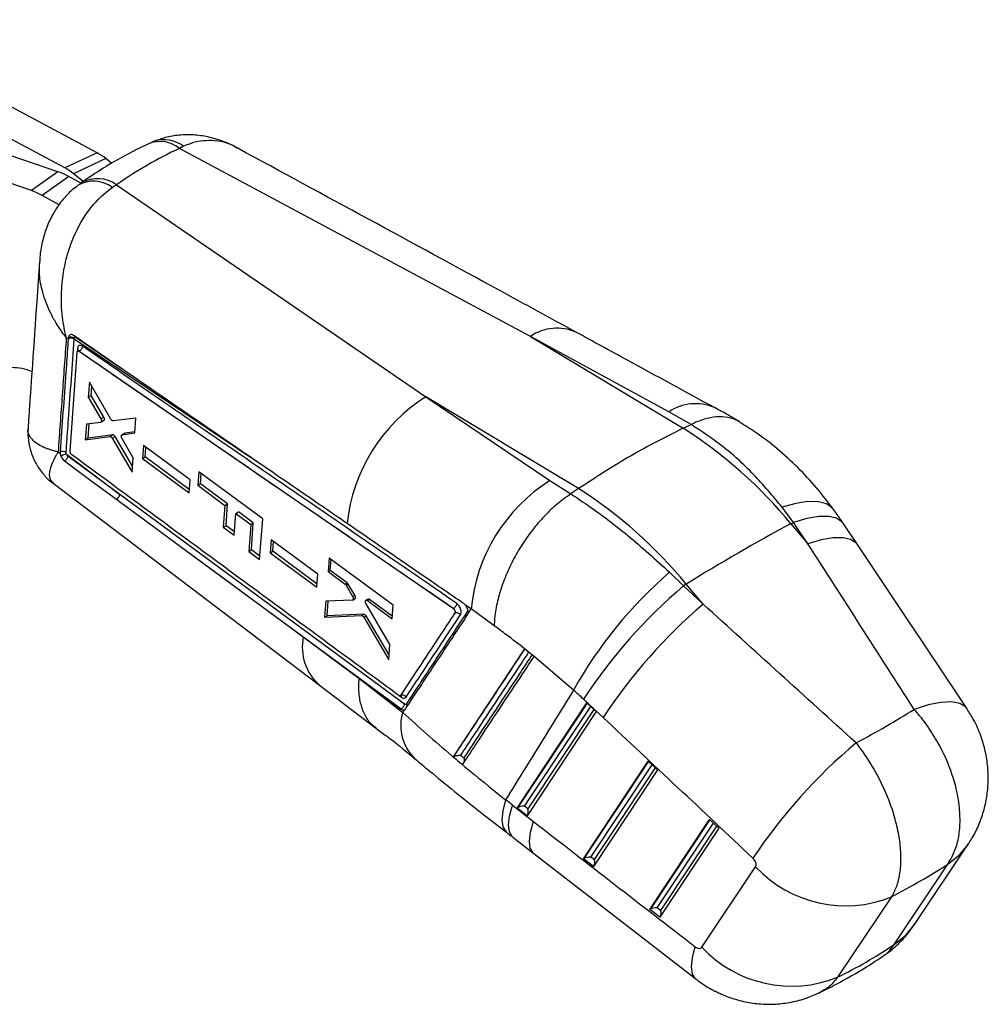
# Model space of a CAD drawing. Extents: x 29 to 415, y 92 to 280.
# Tile 13 of 14: x 331 to 415, y 92 to 176. Entities that reach past the tile are written whole.
import ezdxf

# ---------------------------------------------------------------- set-up
doc = ezdxf.new("R2010")
doc.units = 0
doc.layers.get('0').update_dxf_attribs({"linetype": 'CONTINUOUS'})

msp = doc.modelspace()

# ---------------------------------------------------------------- linework, layer by layer
at = {"color": 7, "linetype": 'CONTINUOUS'}
for p, q in [((337.8282, 164.9793), (316.4161, 176.4276)), ((335.051, 163.6775), (313.6389, 175.1258)), ((334.4701, 163.3421), (308.5555, 172.1912)), ((332.1796, 161.7184), (306.265, 170.5675)), ((345.2872, 165.5295), (344.9285, 165.3509)), ((375.1398, 149.1743), (344.9285, 165.3509)), ((337.8282, 164.9793), (335.051, 163.6775)), ((338.5888, 164.474), (335.8116, 163.1721)), ((339.108, 164.0618), (338.5888, 164.474)), ((334.4701, 163.3421), (332.1796, 161.7184)), ((335.3919, 162.9299), (333.1014, 161.3062)), ((336.447, 162.3472), (335.3919, 162.9299)), ((336.6469, 162.5091), (335.8116, 163.1721)), ((336.5067, 162.3879), (336.3539, 162.2836)), ((339.5164, 162.2266), (339.1499, 161.9865)), ((339.5164, 162.2266), (366.1322, 143.9743)), ((334.5708, 160.4946), (333.1014, 161.3062)), ((375.1398, 149.1743), (388.2948, 141.2716)), ((387.0502, 142.6785), (375.1398, 149.1743)), ((335.3508, 148.9443), (335.1849, 149.0552)), ((335.3521, 148.9622), (335.3508, 148.9443)), ((335.3596, 149.057), (335.3521, 148.9622)), ((335.8668, 148.9211), (335.8739, 149.0119)), ((335.5081, 139.3021), (336.1234, 147.8162)), ((336.1827, 147.918), (336.1717, 147.9116)), ((336.2939, 147.8931), (336.2927, 147.8924)), ((336.2927, 147.8924), (368.5094, 125.7636)), ((336.2938, 147.8932), (336.2939, 147.8931)), ((337.1685, 145.2411), (337.0778, 143.939)), ((339.0219, 142.0434), (337.1685, 145.2411)), ((337.0778, 143.939), (337.3322, 144.0859)), ((337.3322, 144.0859), (337.3862, 144.8655)), ((338.4147, 142.2258), (337.3322, 144.0859)), ((337.0778, 143.939), (338.163, 142.0805)), ((366.1322, 143.9743), (376.8184, 136.7718)), ((379.2872, 136.0716), (366.1322, 143.9743)), ((388.9671, 141.5936), (387.0502, 142.6785)), ((336.9162, 141.6225), (336.8218, 140.2716)), ((338.1406, 141.7703), (336.9162, 141.6225)), ((337.0783, 140.4197), (337.1636, 141.6524)), ((338.163, 142.0805), (338.4147, 142.2258)), ((338.1693, 141.78), (338.4211, 141.9253)), ((338.2126, 141.8432), (338.4643, 141.9886)), ((341.1777, 142.1395), (339.2142, 141.9005)), ((341.086, 140.8597), (341.1777, 142.1395)), ((388.2948, 141.2716), (388.9654, 141.5928)), ((388.9654, 141.5928), (388.9671, 141.5936)), ((339.1896, 140.7064), (337.0783, 140.4197)), ((338.9388, 140.5615), (339.1896, 140.7064)), ((340.2153, 140.8402), (339.9683, 140.6977)), ((339.9952, 140.7071), (341.086, 140.8597)), ((339.9952, 140.7071), (340.242, 140.8495)), ((341.0937, 140.9669), (340.242, 140.8495)), ((336.8218, 140.2716), (338.9388, 140.5615)), ((336.8218, 140.2716), (337.0783, 140.4197)), ((339.1312, 140.4203), (339.3817, 140.5649)), ((339.1312, 140.4203), (340.8429, 137.4781)), ((340.8798, 137.9906), (339.3817, 140.5649)), ((340.9333, 138.7337), (339.9727, 140.3996)), ((334.48, 139.2344), (334.6569, 139.1011)), ((334.6527, 139.2289), (334.6569, 139.1011)), ((335.1942, 139.0401), (339.7954, 135.5741)), ((335.6574, 138.9888), (335.64, 139.0029)), ((341.819, 139.7835), (341.7387, 138.6726)), ((345.8343, 136.8243), (341.819, 139.7835)), ((341.9828, 138.8135), (342.0388, 139.6215)), ((339.7954, 135.5741), (335.3169, 138.8756)), ((340.8429, 137.4781), (340.9333, 138.7337)), ((341.7387, 138.6726), (341.9828, 138.8135)), ((341.7387, 138.6726), (345.7517, 135.7121)), ((345.7735, 136.0055), (341.9828, 138.8135)), ((346.5867, 137.5173), (346.5005, 136.3564)), ((352.0903, 133.4639), (346.5867, 137.5173)), ((346.7277, 136.4875), (346.7886, 137.3686)), ((334.0532, 136.5262), (356.9873, 119.1462)), ((345.7517, 135.7121), (345.8343, 136.8243)), ((346.5005, 136.3564), (346.7277, 136.4875)), ((349.0638, 134.7565), (346.7277, 136.4875)), ((376.8184, 136.7718), (378.6114, 135.6154)), ((346.5005, 136.3564), (348.8433, 134.6292)), ((378.6114, 135.6154), (378.6131, 135.6166)), ((379.2872, 136.0716), (378.6131, 135.6166)), ((364.294, 117.5262), (339.7954, 135.5741)), ((348.8433, 134.6292), (349.0638, 134.7565)), ((348.9341, 132.8792), (349.0638, 134.7565)), ((348.8433, 134.6292), (348.7008, 132.7445)), ((349.637, 132.0531), (349.7804, 133.9383)), ((349.7804, 133.9383), (349.9983, 134.0641)), ((349.7804, 133.9383), (351.0638, 132.992)), ((351.2781, 133.1157), (349.9983, 134.0641)), ((397.7797, 133.1646), (396.8069, 134.4638)), ((351.0638, 132.992), (351.2781, 133.1157)), ((351.1184, 130.8045), (351.2781, 133.1157)), ((351.8216, 129.9785), (352.0903, 133.4639)), ((397.5619, 133.0484), (397.7797, 133.1646)), ((397.5619, 133.0484), (399.0142, 131.3227)), ((399.0142, 131.3227), (397.7797, 133.1646)), ((403.2975, 131.2485), (402.063, 133.0904)), ((348.7008, 132.7445), (348.9341, 132.8792)), ((348.7008, 132.7445), (349.637, 132.0531)), ((349.659, 132.3421), (348.9341, 132.8792)), ((351.0638, 132.992), (350.8856, 130.6701)), ((352.8233, 131.6705), (352.7368, 130.5559)), ((356.8382, 128.7109), (352.8233, 131.6705)), ((352.956, 130.6825), (353.0147, 131.5294)), ((345.0125, 131.0941), (364.0036, 117.1065)), ((350.8856, 130.6701), (351.1184, 130.8045)), ((350.8856, 130.6701), (351.8216, 129.9785)), ((351.8438, 130.2669), (351.1184, 130.8045)), ((352.7368, 130.5559), (352.956, 130.6825)), ((352.7368, 130.5559), (356.7494, 127.5951)), ((356.7702, 127.8571), (352.956, 130.6825)), ((412.7378, 117.1136), (403.2974, 131.2486)), ((357.8193, 130.0935), (357.7267, 128.9291)), ((363.3271, 126.0401), (357.8193, 130.0935)), ((357.9139, 129.0372), (357.979, 129.976)), ((357.7267, 128.9291), (357.9139, 129.0372)), ((357.7267, 128.9291), (359.181, 127.8578)), ((359.3637, 127.9632), (357.9139, 129.0372)), ((387.1183, 128.8707), (388.318, 127.7025)), ((356.7494, 127.5951), (356.8382, 128.7109)), ((359.181, 127.8578), (359.3637, 127.9632)), ((359.2732, 127.7507), (359.456, 127.8563)), ((359.2732, 127.7507), (359.8358, 126.7794)), ((360.023, 126.8875), (359.456, 127.8563)), ((388.5543, 127.8485), (388.318, 127.7025)), ((388.318, 127.7025), (390.0066, 126.1227)), ((390.0066, 126.1227), (388.5543, 127.8485)), ((357.5228, 126.3798), (357.4115, 124.996)), ((359.8028, 126.4656), (357.5228, 126.3798)), ((357.6433, 125.1298), (357.7304, 126.3876)), ((359.8358, 126.7794), (360.023, 126.8875)), ((359.8393, 126.4761), (360.0298, 126.5861)), ((359.8773, 126.5215), (360.067, 126.6311)), ((361.161, 126.5618), (360.9831, 126.4591)), ((361.1114, 126.4357), (361.2881, 126.5377)), ((361.1114, 126.4357), (363.2314, 124.8739)), ((363.2487, 125.0854), (361.2881, 126.5377)), ((363.0487, 122.6609), (360.9892, 126.1535)), ((363.2314, 124.8739), (363.3271, 126.0401)), ((368.5147, 125.7667), (368.5094, 125.7636)), ((368.5144, 125.767), (368.5147, 125.7667)), ((370.0342, 125.714), (369.5454, 126.0414)), ((369.5695, 126.012), (369.5454, 126.0414)), ((369.7753, 125.3221), (370.0342, 125.714)), ((372.02, 124.2715), (370.0342, 125.714)), ((357.4115, 124.996), (360.6064, 125.1443)), ((357.4115, 124.996), (357.6433, 125.1298)), ((360.804, 125.2583), (357.6433, 125.1298)), ((360.6064, 125.1443), (360.804, 125.2583)), ((360.7893, 125.005), (360.9864, 125.1188)), ((360.7893, 125.005), (362.9376, 121.3241)), ((362.9739, 121.7614), (360.9864, 125.1188)), ((369.7294, 125.2051), (369.7753, 125.3221)), ((355.5809, 123.3055), (358.7058, 121.003)), ((362.9376, 121.3241), (363.0487, 122.6609)), ((374.6414, 122.2764), (368.4931, 112.9899)), ((374.6443, 122.2808), (374.6414, 122.2764)), ((375.458, 121.6209), (374.6443, 122.2808)), ((375.4563, 121.6182), (375.458, 121.6209)), ((378.8521, 118.7226), (375.4563, 121.6182)), ((358.7058, 121.003), (360.3707, 119.7511)), ((358.7058, 121.003), (363.9982, 117.1034)), ((360.3707, 119.7511), (364.1434, 116.7968)), ((356.9875, 119.1422), (361.806, 115.4941)), ((381.3955, 116.3703), (379.707, 117.9501)), ((364.0036, 117.1065), (363.9982, 117.1034)), ((364.0036, 117.1064), (364.0044, 117.106)), ((364.1434, 116.7968), (364.304, 117.0399)), ((373.9886, 108.5765), (380.0009, 117.6298)), ((380.0009, 117.6298), (380.7956, 116.8752)), ((380.7956, 116.8752), (374.848, 107.9194)), ((368.5035, 112.9961), (368.4931, 112.9899)), ((379.702, 104.2086), (385.2837, 112.6134)), ((386.0783, 111.8588), (380.5614, 103.5516)), ((385.2837, 112.6134), (386.0783, 111.8588)), ((373.6074, 108.8176), (375.4001, 107.425)), ((374.848, 107.9194), (373.9886, 108.5765)), ((374.9154, 108.5114), (374.6242, 108.734)), ((385.4154, 99.8408), (390.5664, 107.597)), ((391.3611, 106.8424), (386.2749, 99.1837)), ((390.5664, 107.597), (391.3611, 106.8424)), ((373.6309, 106.0692), (375.4237, 104.6766)), ((408.2003, 98.5533), (412.8374, 105.4719)), ((375.4241, 104.6763), (389.3844, 93.8707)), ((380.6288, 104.1436), (380.3376, 104.3662)), ((380.5614, 103.5516), (379.702, 104.2086)), ((389.8928, 96.5999), (394.5299, 103.5185)), ((406.4401, 96.823), (411.0772, 103.7416)), ((406.217, 100.9358), (401.5799, 94.0172)), ((386.3423, 99.7757), (386.0511, 99.9983)), ((386.2749, 99.1837), (385.4154, 99.8408))]:
    msp.add_line(p, q, dxfattribs=at)
at = {"color": 8, "linetype": 'CONTINUOUS'}
for p, q in [((351.9984, 138.1212), (335.8668, 148.9211)), ((336.0466, 149.0839), (340.0751, 146.3171)), ((336.152, 148.1341), (336.1315, 147.8493)), ((363.8786, 118.2432), (364.0502, 118.1168)), ((380.0135, 117.6179), (374.0234, 108.5981)), ((374.6242, 108.734), (380.3266, 117.3206)), ((380.5958, 117.0649), (374.9154, 108.5114)), ((385.2962, 112.6014), (379.7369, 104.2303)), ((380.3376, 104.3662), (385.6093, 112.3041)), ((385.8786, 112.0485), (380.6288, 104.1436)), ((390.579, 107.585), (385.4503, 99.8624)), ((386.0511, 99.9983), (390.892, 107.2877)), ((391.1613, 107.032), (386.3423, 99.7757))]:
    msp.add_line(p, q, dxfattribs=at)
at = {"color": 7, "linetype": 'CONTINUOUS', "flags": 128}
for points in [[(335.0323, 138.4521), (335.4872, 138.1166), (337.4192, 136.692), (339.5078, 135.152)], [(339.5078, 135.152), (339.9843, 134.8008), (341.9166, 133.3762), (345.0125, 131.0941)], [(345.0125, 131.0941), (347.9138, 128.9556), (355.5809, 123.3055)]]:
    msp.add_lwpolyline(points, dxfattribs=at)
at = {"color": 8, "linetype": 'CONTINUOUS', "flags": 128}
for points in [[(401.2445, 134.268), (401.1481, 134.3865), (400.6376, 134.7479), (399.9262, 134.9392), (399.0336, 134.9551), (397.9841, 134.7951), (396.8069, 134.4638)], [(402.063, 133.0904), (401.9619, 133.2184), (401.4939, 133.5312), (400.8209, 133.6842), (399.9612, 133.6731), (398.9381, 133.4983), (397.7797, 133.1646)], [(403.2972, 131.249), (403.1963, 131.3765), (402.7284, 131.6893), (402.0554, 131.8422), (401.1957, 131.8312), (400.1726, 131.6564), (399.0142, 131.3227)], [(412.7375, 117.1139), (412.5978, 117.2817), (412.0958, 117.5788), (411.3797, 117.7078), (410.4698, 117.6649), (409.3924, 117.4514), (408.1783, 117.0734)], [(373.0023, 109.2841), (372.759, 108.3514), (372.6788, 107.5724), (372.764, 106.9675), (373.0123, 106.5524), (373.0862, 106.4893)], [(373.6309, 106.0692), (373.5691, 106.1228), (373.3312, 106.529), (373.2577, 107.1247), (373.3506, 107.8942), (373.6074, 108.8176)], [(375.4241, 104.6763), (375.3619, 104.7302), (375.1239, 105.1364), (375.0505, 105.7321), (375.1433, 106.5016), (375.4001, 107.425)], [(411.0772, 103.7416), (412.1203, 104.5934), (412.8397, 105.4753)], [(406.4401, 96.823), (407.4832, 97.6749), (408.2003, 98.5533)], [(389.3832, 93.8716), (389.3544, 93.895), (389.0893, 94.2974), (388.9965, 94.901), (389.0787, 95.6892), (389.3336, 96.6401)]]:
    msp.add_lwpolyline(points, dxfattribs=at)
at = {"color": 8, "linetype": 'CONTINUOUS'}
for centre, radius, start, end in [((343.6124, 163.3546), 2.7451, 52.401476, 108.411698), ((343.2484, 163.2499), 2.6901, 51.350995, 109.842038), ((337.8577, 159.8581), 2.8915, 54.993717, 118.194794), ((337.5204, 159.8044), 2.7234, 53.24958, 119.95628), ((377.4336, 145.7867), 4.0911, 66.512948, 124.102137), ((389.343, 139.2981), 4.0846, 66.410671, 124.147039), ((359.9001, 122.4456), 4.404, 168.740245, 228.583217), ((367.9626, 115.6794), 3.9793, 163.691918, 225.296877)]:
    msp.add_arc(centre, radius, start, end, dxfattribs=at)
at = {"color": 7, "linetype": 'CONTINUOUS'}
for centre, radius, start, end in [((335.3975, 160.4959), 5.0999, 51.262133, 61.53491), ((332.6203, 159.1941), 5.0999, 51.262183, 61.53506), ((332.5841, 157.8884), 5.7706, 60.884701, 70.923834), ((330.2936, 156.2646), 5.7707, 60.884715, 70.923639), ((335.5725, 148.4804), 0.5299, 56.271339, 114.584203), ((335.5759, 148.5684), 0.5343, 56.100013, 113.879638), ((336.0565, 147.9725), 0.1877, 358.896123, 59.410146), ((330.5463, 142.2637), 4.2199, 66.640469, 90.594059), ((374.0741, 131.4783), 14.8062, 122.438012, 173.830112), ((366.8091, 107.7247), 39.8375, 39.47006, 57.36169), ((334.8715, 138.746), 0.5301, 56.092206, 114.371697), ((335.722, 136.8878), 2.2161, 103.78011, 116.829739), ((384.7236, 124.3118), 14.7561, 122.393076, 174.54754), ((357.8015, 102.5247), 39.8375, 39.47006, 57.36169), ((339.2331, 135.6481), 0.5671, 298.976959, 352.505377), ((475.5456, -12.4394), 165.0702, 118.191955, 121.802668), ((411.462, 100.6006), 37.307, 130.73203, 150.938099), ((418.4902, 92.3837), 46.4518, 130.506669, 146.606663), ((420.1786, 90.804), 46.4518, 130.506627, 146.606644), ((364.1004, 117.8952), 0.4099, 34.455072, 110.467588), ((363.8785, 118.1479), 0.1744, 349.73138, 48.671444), ((433.8662, 77.754), 47.6354, 130.109794, 146.18187), ((402.2586, 110.7576), 10.5895, 223.126652, 291.950786), ((397.6215, 103.839), 10.5894, 223.126625, 291.950816)]:
    msp.add_arc(centre, radius, start, end, dxfattribs=at)
for centre, major_axis, ratio, start_param, end_param in [((386.4633, 77.6083), (-41.7396, 87.6459), 0.6134462, 6.2793827, 6.3841622), ((338.3041, 142.1435), (-0.1124, 0.2229), 0.5466262, 3.708728, 4.8071511), ((338.3062, 142.144), (-0.1113, 0.2206), 0.5466262, 3.172401, 3.6968186), ((339.2754, 140.4811), (-0.1099, 0.2179), 0.5466262, 4.823095, 6.0957982), ((340.3304, 140.6214), (-0.1114, 0.2208), 0.5466262, 6.1060911, 6.3139937), ((394.514, 61.4624), (-233.4384, 371.4338), 0.0942132, 4.8032671, 4.8421219), ((359.3505, 127.7722), (-0.1095, 0.2171), 0.5466262, 4.8260307, 5.4562434), ((359.9148, 126.8049), (-0.1114, 0.2208), 0.5466262, 3.172401, 3.5816009), ((394.514, 61.4624), (337.6333, -311.0521), 0.0974517, 1.6347782, 1.673633), ((360.8814, 125.0283), (-0.1119, 0.2218), 0.5466262, 4.8479649, 6.0265992), ((373.067, 106.7836), (-13.3794, 16.1294), 0.5970961, 4.9217411, 4.9777351), ((341.4956, 124.4674), (82.3317, 13.3756), 0.3412362, 5.5020997, 5.5989231), ((388.5129, 56.5157), (330.8216, -314.9202), 0.0846103, 1.6337579, 1.6726127), ((358.7542, 64.3852), (-45.3869, 54.7156), 0.5970961, 5.067466, 5.0786718), ((374.1135, 108.7669), (0.2886, 0.2388), 0.2200373, 4.0922248, 4.220185), ((374.3992, 108.5485), (0.4672, 0.0782), 0.3637788, 1.0083983, 2.4418122), ((374.6904, 108.3259), (-0.0747, 0.4462), 0.5897258, 3.4790797, 5.0404537), ((428.7794, 116.5939), (358.2112, -274.1277), 0.0883565, 4.6306726, 4.6698125), ((379.8269, 104.3991), (0.2886, 0.2388), 0.2200373, 4.0922248, 4.220185), ((380.1126, 104.1807), (0.4672, 0.0782), 0.3637788, 1.0083983, 2.4418122), ((380.4038, 103.9581), (-0.0747, 0.4462), 0.5897258, 3.4790797, 5.0404537), ((341.4956, 124.4674), (84.7912, 0.7631), 0.4381324, 5.5768471, 5.6709346), ((385.826, 99.8128), (0.4672, 0.0782), 0.3637788, 1.0083983, 2.4418122), ((385.5404, 100.0312), (0.2886, 0.2388), 0.2200373, 4.0922248, 4.220185), ((386.1172, 99.5902), (-0.0747, 0.4462), 0.5897258, 3.4790797, 5.0404537), ((376.733, 177.0421), (-13.9985, 86.5015), 0.6560084, 3.3388289, 3.4329164)]:
    msp.add_ellipse(centre, major_axis=major_axis, ratio=ratio, start_param=start_param, end_param=end_param, dxfattribs=at)
for points, knots in [([(349.9465, 165.3649), (349.92, 165.3814), (349.5079, 165.6389), (348.6498, 165.9832), (347.4018, 166.3634), (346.1432, 166.5357), (344.9081, 166.5142), (343.7618, 166.3313), (343.0672, 166.0676), (342.751, 165.9475)], [0, 0, 0, 0, 0.0125149, 0.1949146, 0.3691387, 0.5377248, 0.7028996, 0.8647503, 1, 1, 1, 1]), ([(342.3365, 165.7809), (341.8444, 165.5441), (340.4873, 164.891), (338.5261, 163.7809), (337.1112, 162.8252), (336.4939, 162.4083)], [0, 0, 0, 0, 0.2428592, 0.6696864, 1, 1, 1, 1]), ([(342.917, 166.027), (342.7611, 165.9694), (342.5622, 165.896), (342.3757, 165.7925), (342.3354, 165.7702)], [0, 0, 0, 0, 0.784285, 1, 1, 1, 1]), ([(379.0639, 149.5377), (376.861, 150.739), (367.159, 156.0297), (357.4475, 161.2945), (349.9412, 165.364)], [0, 0, 0, 0, 0.2270639, 1, 1, 1, 1]), ([(336.1788, 162.1437), (336.0164, 162.0272), (335.52, 161.671), (334.8345, 160.9124), (334.1234, 159.909), (333.568, 158.7991), (333.169, 157.5971), (332.9395, 156.53), (332.905, 155.8581), (332.8929, 155.621)], [0, 0, 0, 0, 0.0793571, 0.242522, 0.4030364, 0.568514, 0.7338708, 0.9060973, 1, 1, 1, 1]), ([(335.1849, 149.0552), (335.1832, 149.062), (335.1811, 149.0699), (335.1778, 149.0829), (335.174, 149.0979), (335.1667, 149.1265), (335.1546, 149.175), (335.1346, 149.2566), (335.1021, 149.3942), (335.0503, 149.6271), (334.9712, 150.0246), (334.8608, 150.7159), (334.7411, 151.9806), (334.774, 153.6741), (335.0867, 155.5909), (335.7334, 157.7158), (336.8714, 159.8462), (338.1871, 161.2873), (338.9674, 161.854), (339.1499, 161.9865)], [0, 0, 0, 0, 0.0014915, 0.0017428, 0.0028485, 0.0047815, 0.0080259, 0.013473, 0.0226202, 0.0379955, 0.0639042, 0.1078781, 0.184125, 0.3259045, 0.4504514, 0.5749476, 0.7753524, 0.9474853, 1, 1, 1, 1]), ([(332.8723, 155.6269), (332.7941, 154.476), (332.4692, 149.696), (332.1397, 144.9133), (331.8895, 141.2821)], [0, 0, 0, 0, 0.24077179, 1, 1, 1, 1]), ([(335.8006, 149.2572), (335.7475, 149.2858), (335.6479, 149.3394), (335.5148, 149.3249), (335.4174, 149.2516), (335.3711, 149.1497), (335.3621, 149.077), (335.3596, 149.057)], [0, 0, 0, 0, 0.2532043, 0.4740537, 0.694901, 0.9157886, 1, 1, 1, 1]), ([(352.4459, 137.8137), (352.2923, 137.9193), (351.489, 138.4711), (348.0875, 140.8081), (342.6917, 144.5167), (337.9481, 147.7799), (335.8006, 149.2572)], [0, 0, 0, 0, 0.0276704, 0.1446946, 0.6127922, 1, 1, 1, 1]), ([(390.9768, 143.0416), (388.4841, 144.4017), (384.5142, 146.568), (380.5411, 148.7325), (379.0628, 149.5379)], [0, 0, 0, 0, 0.62790473, 1, 1, 1, 1]), ([(335.1849, 149.0552), (335.0668, 147.4009), (334.8332, 144.1272), (334.5969, 140.8536), (334.48, 139.2344)], [0, 0, 0, 0, 0.5053349, 1, 1, 1, 1]), ([(335.3508, 148.9443), (335.3375, 148.7592), (335.2695, 147.8098), (335.0375, 144.5717), (334.8176, 141.5181), (334.6527, 139.2289)], [0, 0, 0, 0, 0.0571591, 0.2931894, 1, 1, 1, 1]), ([(335.1672, 139.186), (335.181, 139.3771), (335.2499, 140.3329), (335.4837, 143.5783), (335.7026, 146.6319), (335.8668, 148.9211)], [0, 0, 0, 0, 0.0588976, 0.2944883, 1, 1, 1, 1]), ([(335.8739, 149.0119), (335.8754, 149.0225), (335.8796, 149.0534), (335.901, 149.092), (335.9408, 149.1153), (335.9915, 149.1149), (336.0282, 149.0943), (336.0466, 149.0839)], [0, 0, 0, 0, 0.11502901, 0.33301784, 0.55308926, 0.77573529, 1, 1, 1, 1]), ([(336.5746, 148.3248), (336.5466, 148.3418), (336.4729, 148.3867), (336.3579, 148.4086), (336.2494, 148.3711), (336.1748, 148.2774), (336.1594, 148.1804), (336.152, 148.1341)], [0, 0, 0, 0, 0.1352376, 0.3562707, 0.5772235, 0.7981577, 1, 1, 1, 1]), ([(336.5746, 148.3248), (336.5692, 148.2843), (336.5584, 148.2035), (336.4925, 148.0748), (336.4007, 147.9613), (336.3294, 147.9159), (336.2938, 147.8932)], [0, 0, 0, 0, 0.24999924, 0.50000055, 0.75000167, 1, 1, 1, 1]), ([(368.7957, 126.1932), (363.4194, 129.8847), (352.6756, 137.2616), (341.9387, 144.639), (336.5746, 148.3248)], [0, 0, 0, 0, 0.5004065, 1, 1, 1, 1]), ([(336.1234, 147.8162), (336.1268, 147.8363), (336.1336, 147.8766), (336.1659, 147.9133), (336.2105, 147.9261), (336.2555, 147.9155), (336.2833, 147.8983), (336.2927, 147.8924)], [0, 0, 0, 0, 0.2203532, 0.4422628, 0.6640198, 0.8854787, 1, 1, 1, 1]), ([(336.2464, 147.9855), (336.2449, 147.9815), (336.2414, 147.9724), (336.2121, 147.9306), (336.1865, 147.9225), (336.182, 147.921)], [0, 0, 0, 0, 0.3927178, 0.8948167, 1, 1, 1, 1]), ([(336.2939, 147.8931), (341.6579, 144.2083), (352.3946, 136.8327), (363.1383, 129.4575), (368.5144, 125.767)], [0, 0, 0, 0, 0.4995955, 1, 1, 1, 1]), ([(393.1349, 141.8181), (392.8196, 142.0112), (392.1257, 142.4359), (391.3817, 142.8264), (390.9758, 143.0394)], [0, 0, 0, 0, 0.4544734, 1, 1, 1, 1]), ([(338.2126, 141.8432), (338.2059, 141.8261), (338.1925, 141.7918), (338.1626, 141.7741), (338.1439, 141.7709), (338.1406, 141.7703)], [0, 0, 0, 0, 0.4518906, 0.9037794, 1, 1, 1, 1]), ([(338.163, 142.0805), (338.1757, 142.0553), (338.2011, 142.0049), (338.2188, 141.9262), (338.2191, 141.8731), (338.2137, 141.8483), (338.2126, 141.8432)], [0, 0, 0, 0, 0.3071185, 0.61425017, 0.92102512, 1, 1, 1, 1]), ([(339.2142, 141.9005), (339.1976, 141.9012), (339.1644, 141.9024), (339.1083, 141.9366), (339.0588, 141.9855), (339.033, 142.026), (339.0219, 142.0434)], [0, 0, 0, 0, 0.265964, 0.5319322, 0.798094, 1, 1, 1, 1]), ([(396.8069, 134.4638), (396.0034, 135.4292), (394.3814, 137.3781), (391.7229, 139.7668), (389.8586, 141.0013), (388.9654, 141.5928)], [0, 0, 0, 0, 0.3383412, 0.6829901, 1, 1, 1, 1]), ([(393.1642, 141.7757), (393.1123, 141.816), (392.8206, 142.0418), (392.1474, 142.2179), (391.1716, 142.282), (390.0978, 142.0872), (389.344, 141.7582), (388.9671, 141.5936)], [0, 0, 0, 0, 0.0514037, 0.2885526, 0.5257015, 0.7628508, 1, 1, 1, 1]), ([(401.24, 134.2653), (400.7709, 134.887), (399.8107, 136.1594), (398.1796, 137.9038), (396.4015, 139.5176), (394.7259, 140.8199), (393.6077, 141.4991), (393.1608, 141.7705)], [0, 0, 0, 0, 0.2064742, 0.4225619, 0.6390133, 0.8557492, 1, 1, 1, 1]), ([(331.8972, 141.2856), (331.8943, 141.2664), (331.8394, 140.9128), (331.9036, 140.2025), (332.1199, 139.1639), (332.5606, 138.1719), (333.1814, 137.3162), (333.6934, 136.7769), (334.013, 136.5653), (334.0606, 136.5338)], [0, 0, 0, 0, 0.0107092, 0.1973037, 0.3865916, 0.5954727, 0.7886885, 0.9685324, 1, 1, 1, 1]), ([(339.9227, 140.6245), (339.9284, 140.6427), (339.9399, 140.6791), (339.9697, 140.7014), (339.99, 140.7059), (339.9952, 140.7071)], [0, 0, 0, 0, 0.4266369, 0.8532176, 1, 1, 1, 1]), ([(388.2948, 141.2716), (386.8021, 140.5198), (383.8054, 139.0105), (380.7971, 137.0537), (379.2872, 136.0716)], [0, 0, 0, 0, 0.4980936, 1, 1, 1, 1]), ([(338.9388, 140.5615), (338.9553, 140.5612), (338.9883, 140.5604), (339.0442, 140.527), (339.0939, 140.4784), (339.1199, 140.4379), (339.1312, 140.4203)], [0, 0, 0, 0, 0.2651796, 0.5303407, 0.7957218, 1, 1, 1, 1]), ([(339.9727, 140.3996), (339.9603, 140.4247), (339.9355, 140.475), (339.9168, 140.5561), (339.9207, 140.6012), (339.9227, 140.6245)], [0, 0, 0, 0, 0.32647846, 0.65298947, 1, 1, 1, 1]), ([(334.6569, 139.1011), (334.6624, 139.0667), (334.6748, 138.9893), (334.705, 138.9097), (334.7218, 138.8653)], [0, 0, 0, 0, 0.4437761, 1, 1, 1, 1]), ([(335.1942, 139.0401), (335.1853, 139.0658), (335.1676, 139.1172), (335.1673, 139.1631), (335.1672, 139.186)], [0, 0, 0, 0, 0.5004618, 1, 1, 1, 1]), ([(335.3169, 138.8756), (335.3048, 138.8856), (335.2747, 138.9104), (335.2296, 138.9663), (335.206, 139.0156), (335.1942, 139.0401)], [0, 0, 0, 0, 0.2540446, 0.6290088, 1, 1, 1, 1]), ([(335.64, 139.0029), (335.6279, 139.0145), (335.5982, 139.0432), (335.5568, 139.1048), (335.5233, 139.181), (335.5075, 139.2498), (335.5079, 139.2872), (335.5081, 139.3021)], [0, 0, 0, 0, 0.1568494, 0.386963, 0.6172381, 0.8478897, 1, 1, 1, 1]), ([(363.8016, 118.2753), (363.6967, 118.3525), (362.947, 118.9044), (359.6181, 121.355), (350.3416, 128.1835), (341.7099, 134.5351), (335.6574, 138.9888)], [0, 0, 0, 0, 0.0111794, 0.0799127, 0.3548457, 1, 1, 1, 1]), ([(334.7218, 138.8653), (334.7476, 138.8114), (334.803, 138.6958), (334.9148, 138.5502), (334.9961, 138.4823), (335.0323, 138.4521)], [0, 0, 0, 0, 0.32604755, 0.69979722, 1, 1, 1, 1]), ([(335.0323, 138.4521), (335.0609, 138.4699), (335.1203, 138.5071), (335.2033, 138.5958), (335.2688, 138.6987), (335.3073, 138.7964), (335.3141, 138.852), (335.3169, 138.8756)], [0, 0, 0, 0, 0.20138903, 0.41892005, 0.63645147, 0.84521972, 1, 1, 1, 1]), ([(359.3536, 133.0696), (359.2051, 133.1716), (358.4067, 133.7198), (356.1038, 135.3011), (353.95, 136.7806), (352.4459, 137.8137)], [0, 0, 0, 0, 0.0644946, 0.3466838, 1, 1, 1, 1]), ([(378.6114, 135.6154), (378.2202, 135.3367), (377.4378, 134.7793), (376.3111, 133.7012), (375.2617, 132.4779), (374.3166, 131.1305), (373.5073, 129.6981), (372.8507, 128.2227), (372.372, 126.7456), (372.1107, 125.4658), (372.034, 124.6568), (372.0216, 124.3159), (372.02, 124.2715)], [0, 0, 0, 0, 0.1139934, 0.2279869, 0.3419802, 0.4559735, 0.5699693, 0.683965, 0.7979649, 0.9119646, 0.9885174, 1, 1, 1, 1]), ([(378.6131, 135.6166), (379.0901, 135.3048), (380.7102, 134.2456), (383.5677, 132.0857), (385.9241, 129.9521), (387.1183, 128.8707)], [0, 0, 0, 0, 0.1706414, 0.5796616, 1, 1, 1, 1]), ([(402.063, 133.0904), (401.9961, 133.1898), (401.7282, 133.5877), (401.4521, 133.976), (401.245, 134.2673)], [0, 0, 0, 0, 0.2495982, 1, 1, 1, 1]), ([(369.4033, 126.1721), (369.2507, 126.2769), (368.4478, 126.8278), (365.0972, 129.1267), (361.9004, 131.3213), (359.3536, 133.0696)], [0, 0, 0, 0, 0.0455621, 0.2396174, 1, 1, 1, 1]), ([(359.181, 127.8578), (359.1992, 127.8424), (359.2331, 127.8136), (359.2605, 127.7707), (359.2732, 127.7507)], [0, 0, 0, 0, 0.5359542, 1, 1, 1, 1]), ([(359.8773, 126.5215), (359.8685, 126.5062), (359.8507, 126.4752), (359.8189, 126.4688), (359.8028, 126.4656)], [0, 0, 0, 0, 0.4937438, 1, 1, 1, 1]), ([(359.8358, 126.7794), (359.8483, 126.7539), (359.8735, 126.7029), (359.8905, 126.6233), (359.8903, 126.5616), (359.8808, 126.5323), (359.8773, 126.5215)], [0, 0, 0, 0, 0.2797672, 0.5595591, 0.838641, 1, 1, 1, 1]), ([(360.067, 126.6311), (360.072, 126.6502), (360.0822, 126.6886), (360.0734, 126.7644), (360.0517, 126.8331), (360.0308, 126.8727), (360.023, 126.8875)], [0, 0, 0, 0, 0.2780216, 0.5560335, 0.8343482, 1, 1, 1, 1]), ([(360.9892, 126.1535), (360.9764, 126.1781), (360.951, 126.2272), (360.9326, 126.305), (360.9312, 126.3658), (360.9394, 126.3952), (360.9423, 126.4058)], [0, 0, 0, 0, 0.2805519, 0.5611135, 0.8409665, 1, 1, 1, 1]), ([(360.9423, 126.4058), (360.9502, 126.4217), (360.966, 126.4536), (361.0088, 126.4724), (361.059, 126.4683), (361.0944, 126.4463), (361.1114, 126.4357)], [0, 0, 0, 0, 0.2545692, 0.509128, 0.7640741, 1, 1, 1, 1]), ([(361.2881, 126.5377), (361.2698, 126.5489), (361.2332, 126.5711), (361.1887, 126.5763), (361.1694, 126.5633), (361.1627, 126.5588)], [0, 0, 0, 0, 0.3950925, 0.7901732, 1, 1, 1, 1]), ([(368.5094, 125.7636), (368.5277, 125.7489), (368.5471, 125.7333), (368.5648, 125.7126), (368.5657, 125.7115)], [0, 0, 0, 0, 0.9457056, 1, 1, 1, 1]), ([(368.7957, 126.1932), (368.7897, 126.1531), (368.7778, 126.0727), (368.7116, 125.9458), (368.6204, 125.8341), (368.5497, 125.7893), (368.5144, 125.767)], [0, 0, 0, 0, 0.249999, 0.500001, 0.75, 1, 1, 1, 1]), ([(368.5147, 125.7667), (368.5232, 125.7592), (368.5409, 125.7436), (368.5572, 125.7225), (368.5657, 125.7115)], [0, 0, 0, 0, 0.4796911, 1, 1, 1, 1]), ([(368.5657, 125.7115), (368.5818, 125.69), (368.614, 125.6471), (368.6472, 125.569), (368.6638, 125.492), (368.6626, 125.423), (368.6476, 125.3912), (368.6403, 125.3758)], [0, 0, 0, 0, 0.2025693, 0.4051358, 0.6076826, 0.8100749, 1, 1, 1, 1]), ([(369.1226, 125.2264), (369.1271, 125.2339), (369.1537, 125.2781), (369.1825, 125.3846), (369.1761, 125.5577), (369.1373, 125.7063), (369.0787, 125.8518), (368.9966, 125.9966), (368.8887, 126.1228), (368.8194, 126.1753), (368.7957, 126.1932)], [0, 0, 0, 0, 0.0337171, 0.1996239, 0.3655988, 0.515634, 0.5814056, 0.747444, 0.9134749, 1, 1, 1, 1]), ([(369.5454, 126.0414), (369.5373, 126.0507), (369.4923, 126.1024), (369.4434, 126.1407), (369.4033, 126.1721)], [0, 0, 0, 0, 0.1796345, 1, 1, 1, 1]), ([(369.7753, 125.3221), (369.7762, 125.3268), (369.7869, 125.3817), (369.7889, 125.5033), (369.7456, 125.6952), (369.6682, 125.8733), (369.5994, 125.9698), (369.5695, 126.012)], [0, 0, 0, 0, 0.024672, 0.2835675, 0.5417117, 0.8000222, 1, 1, 1, 1]), ([(360.6064, 125.1443), (360.6239, 125.1421), (360.6587, 125.1379), (360.7157, 125.0991), (360.76, 125.0512), (360.782, 125.0165), (360.7893, 125.005)], [0, 0, 0, 0, 0.2861625, 0.5723225, 0.8588096, 1, 1, 1, 1]), ([(368.6403, 125.3758), (368.5672, 125.265), (368.1631, 124.653), (366.6011, 122.2869), (365.1138, 120.0326), (363.9571, 118.2792)], [0, 0, 0, 0, 0.0468245, 0.2586604, 1, 1, 1, 1]), ([(364.3862, 117.1129), (365.2762, 118.4613), (367.0561, 121.1581), (368.8383, 123.8561), (369.7294, 125.2051)], [0, 0, 0, 0, 0.49999985, 1, 1, 1, 1]), ([(364.4384, 118.1271), (365.2187, 119.3101), (366.7791, 121.6761), (368.3414, 124.043), (369.1226, 125.2264)], [0, 0, 0, 0, 0.5000104, 1, 1, 1, 1]), ([(368.6403, 125.3758), (368.667, 125.3859), (368.7261, 125.4084), (368.8355, 125.4063), (368.952, 125.3708), (369.0395, 125.3146), (369.0935, 125.2631), (369.1141, 125.2371), (369.1226, 125.2264)], [0, 0, 0, 0, 0.1762926, 0.3910885, 0.6058937, 0.8206984, 0.9262865, 1, 1, 1, 1]), ([(374.6414, 122.2764), (374.1195, 122.6878), (373.2353, 123.3848), (372.3732, 124.0138), (372.02, 124.2715)], [0, 0, 0, 0, 0.590292, 1, 1, 1, 1]), ([(374.656, 122.2876), (373.6296, 120.7379), (371.578, 117.6403), (369.528, 114.5436), (368.5035, 112.9961)], [0, 0, 0, 0, 0.5002956, 1, 1, 1, 1]), ([(369.2956, 112.3172), (369.366, 112.4236), (369.769, 113.032), (371.5022, 115.6493), (373.4854, 118.6433), (375.1364, 121.1354), (375.4563, 121.6182)], [0, 0, 0, 0, 0.0342981, 0.1962987, 0.8443018, 1, 1, 1, 1]), ([(360.3707, 119.7511), (360.3669, 119.7059), (360.3346, 119.3132), (360.331, 118.5269), (360.4952, 117.4705), (360.8817, 116.5221), (361.3452, 115.8447), (361.736, 115.5817), (361.8731, 115.4895)], [0, 0, 0, 0, 0.0236848, 0.2055572, 0.42815, 0.6571976, 0.8797827, 1, 1, 1, 1]), ([(378.8521, 118.7226), (377.4674, 116.498), (375.5121, 113.3569), (373.5692, 110.204), (373.0023, 109.2841)], [0, 0, 0, 0, 0.70822458, 1, 1, 1, 1]), ([(363.9571, 118.2792), (363.9466, 118.2676), (363.925, 118.2436), (363.8764, 118.2386), (363.833, 118.2537), (363.8082, 118.2707), (363.8016, 118.2753)], [0, 0, 0, 0, 0.2880171, 0.5932551, 0.8911527, 1, 1, 1, 1]), ([(363.9305, 118.2435), (363.9391, 118.2506), (363.9656, 118.2726), (364.0176, 118.2638), (364.0163, 118.2642), (364.016, 118.2643)], [0, 0, 0, 0, 0.2583925, 0.80013512, 1, 1, 1, 1]), ([(364.0502, 118.1168), (364.0707, 118.1029), (364.1367, 118.0582), (364.2471, 118.0243), (364.363, 118.0414), (364.4141, 118.0995), (364.4384, 118.1271)], [0, 0, 0, 0, 0.1348228, 0.4323564, 0.729806, 1, 1, 1, 1]), ([(363.9982, 117.1034), (364.0399, 117.0777), (364.1231, 117.0264), (364.2284, 117.0131), (364.2827, 117.0324), (364.304, 117.0399)], [0, 0, 0, 0, 0.3776532, 0.7554895, 1, 1, 1, 1]), ([(364.0044, 117.106), (364.0353, 117.1248), (364.0972, 117.1624), (364.1819, 117.2536), (364.2484, 117.3583), (364.2788, 117.44), (364.2907, 117.495), (364.2928, 117.5146), (364.294, 117.5262)], [0, 0, 0, 0, 0.21785267, 0.43570571, 0.65356012, 0.8714178, 0.923466, 1, 1, 1, 1]), ([(364.0044, 117.106), (364.0045, 117.1059), (364.0047, 117.1058), (364.0049, 117.1056), (364.0049, 117.1056)], [0, 0, 0, 0, 0.9191763, 1, 1, 1, 1]), ([(364.45, 117.5305), (364.4394, 117.5189), (364.4176, 117.4951), (364.3781, 117.4912), (364.3364, 117.5001), (364.3112, 117.5156), (364.294, 117.5262)], [0, 0, 0, 0, 0.2895608, 0.5918566, 0.7216158, 1, 1, 1, 1]), ([(364.304, 117.0399), (364.3049, 117.0403), (364.337, 117.056), (364.3619, 117.0849), (364.3862, 117.1129)], [0, 0, 0, 0, 0.02750504, 1, 1, 1, 1]), ([(364.5151, 117.3082), (364.517, 117.3317), (364.5217, 117.3891), (364.4954, 117.455), (364.4678, 117.5044), (364.4573, 117.5195), (364.4499, 117.5303)], [0, 0, 0, 0, 0.3201265, 0.7833432, 0.8459498, 1, 1, 1, 1]), ([(411.0772, 103.7416), (411.403, 104.3427), (411.9135, 105.2845), (412.1386, 106.9621), (412.1262, 108.4908), (411.8604, 110.1339), (411.3517, 111.8225), (410.6764, 113.4099), (409.8209, 114.9327), (408.9675, 116.1555), (408.3876, 116.8299), (408.1783, 117.0734)], [0, 0, 0, 0, 0.1838296, 0.2880444, 0.3922591, 0.5161061, 0.622499, 0.7288922, 0.8345974, 0.9403024, 1, 1, 1, 1]), ([(412.8213, 105.4867), (412.9235, 105.6294), (413.2757, 106.1211), (413.7288, 107.0616), (414.1753, 108.279), (414.4512, 109.5396), (414.5718, 110.8295), (414.5311, 112.1369), (414.3221, 113.4733), (413.9251, 114.827), (413.3999, 116.0613), (412.926, 116.7923), (412.7241, 117.1038)], [0, 0, 0, 0, 0.0426802, 0.1470503, 0.2525685, 0.3579556, 0.4600969, 0.5672575, 0.6755104, 0.7882748, 0.9097937, 1, 1, 1, 1]), ([(364.1434, 116.7968), (365.5239, 115.5634), (368.3056, 113.078), (371.4289, 110.555), (373.0023, 109.2841)], [0, 0, 0, 0, 0.496258, 1, 1, 1, 1]), ([(361.8434, 115.449), (362.1482, 115.2291), (363.2027, 114.468), (364.311, 113.5848), (365.1089, 112.8957), (365.1548, 112.856)], [0, 0, 0, 0, 0.276987, 0.9584055, 1, 1, 1, 1]), ([(403.1769, 114.1861), (403.5863, 113.631), (404.3411, 112.6074), (405.2615, 110.9391), (406.0525, 109.1689), (406.6172, 107.3941), (406.9393, 105.7033), (407.0447, 104.2613), (406.9506, 102.9522), (406.6868, 101.8131), (406.3701, 101.2216), (406.217, 100.9358)], [0, 0, 0, 0, 0.1282933, 0.2365574, 0.3448212, 0.4835263, 0.5879902, 0.692454, 0.7972379, 0.9020219, 1, 1, 1, 1]), ([(365.1659, 112.8523), (365.6725, 112.427), (366.8715, 111.4203), (368.8658, 109.7979), (370.9973, 108.0983), (372.4312, 106.9962), (373.0882, 106.4912)], [0, 0, 0, 0, 0.2069202, 0.4898033, 0.7662211, 1, 1, 1, 1]), ([(368.4931, 112.9899), (368.6622, 112.8467), (368.9282, 112.6215), (369.1975, 112.3985), (369.2956, 112.3172)], [0, 0, 0, 0, 0.635835, 1, 1, 1, 1]), ([(368.5035, 112.9961), (368.5287, 113.0094), (368.5787, 113.036), (368.6871, 113.0726), (368.8374, 113.1075), (368.9959, 113.1239), (369.0952, 113.1227), (369.1342, 113.1197), (369.1351, 113.1197)], [0, 0, 0, 0, 0.12639428, 0.2518053, 0.45168486, 0.76458106, 0.99422779, 1, 1, 1, 1]), ([(369.402, 112.8963), (369.3412, 112.947), (369.252, 113.0214), (369.1633, 113.096), (369.1351, 113.1197)], [0, 0, 0, 0, 0.6829142, 1, 1, 1, 1]), ([(369.402, 112.8963), (369.4025, 112.895), (369.4202, 112.8416), (369.4415, 112.732), (369.4406, 112.5895), (369.4174, 112.5141), (369.4098, 112.4898)], [0, 0, 0, 0, 0.0101973, 0.4267683, 0.8145751, 1, 1, 1, 1]), ([(373.082, 106.4925), (373.1278, 106.4574), (373.311, 106.3171), (373.4938, 106.1755), (373.6309, 106.0692)], [0, 0, 0, 0, 0.24997694, 1, 1, 1, 1]), ([(394.5299, 103.5185), (394.5397, 103.5358), (394.5705, 103.59), (394.5857, 103.7118), (394.5553, 103.864), (394.4865, 104.0224), (394.3984, 104.1563), (394.3197, 104.2361), (394.2903, 104.2659)], [0, 0, 0, 0, 0.0976183, 0.3055991, 0.5135186, 0.6526426, 0.8701382, 1, 1, 1, 1]), ([(405.6175, 95.935), (405.6603, 95.961), (406.101, 96.229), (406.8265, 96.895), (407.6504, 97.7502), (408.0435, 98.3527), (408.1841, 98.5681)], [0, 0, 0, 0, 0.04057973, 0.41784423, 0.7918949, 1, 1, 1, 1]), ([(389.3336, 96.6401), (389.3862, 96.6046), (389.4925, 96.5328), (389.6314, 96.4961), (389.7535, 96.4985), (389.8388, 96.5329), (389.8787, 96.5824), (389.8928, 96.5999)], [0, 0, 0, 0, 0.2399866, 0.4853734, 0.6288551, 0.8686077, 1, 1, 1, 1]), ([(399.9807, 92.6652), (400.4597, 92.9042), (401.8458, 93.596), (403.7129, 94.6693), (405.0711, 95.5619), (405.5685, 95.8888)], [0, 0, 0, 0, 0.2507548, 0.725636, 1, 1, 1, 1]), ([(389.3908, 93.8879), (389.4801, 93.8123), (389.9301, 93.4314), (390.8497, 92.8967), (392.1255, 92.3095), (393.4662, 91.9155), (394.8407, 91.7045), (396.2309, 91.6827), (397.6117, 91.8568), (398.9102, 92.1902), (399.7039, 92.553), (400.0747, 92.7226)], [0, 0, 0, 0, 0.0309677, 0.1559402, 0.279658, 0.4024932, 0.5245576, 0.6469073, 0.7693139, 0.8921989, 1, 1, 1, 1])]:
    msp.add_open_spline(points, degree=3, knots=knots, dxfattribs=at)
at = {"color": 8, "linetype": 'CONTINUOUS'}
for points, knots in [([(349.9352, 165.3538), (349.8757, 165.3935), (349.1878, 165.8523), (347.7771, 166.1202), (346.2479, 165.942), (345.4692, 165.6077), (345.2872, 165.5295)], [0, 0, 0, 0, 0.0427243, 0.4940631, 0.8817298, 1, 1, 1, 1]), ([(335.1849, 149.0552), (335.1806, 149.0608), (335.1754, 149.0673), (335.1671, 149.0779), (335.1575, 149.0902), (335.1391, 149.1136), (335.1083, 149.1534), (335.0568, 149.2203), (334.9715, 149.3332), (334.8309, 149.5245), (334.6019, 149.8519), (334.2356, 150.4234), (333.6607, 151.4758), (333.1328, 152.8905), (332.8343, 154.3854), (332.884, 155.2505), (332.9051, 155.6199)], [0, 0, 0, 0, 0.0027622, 0.0032278, 0.0052789, 0.0088597, 0.0148723, 0.0249642, 0.0419104, 0.070395, 0.11839, 0.1998463, 0.3410771, 0.6036502, 0.8307789, 1, 1, 1, 1]), ([(336.1837, 147.9161), (336.194, 147.9209), (336.217, 147.9317), (336.2569, 147.9197), (336.2837, 147.9005), (336.2938, 147.8932)], [0, 0, 0, 0, 0.3350381, 0.7482889, 1, 1, 1, 1]), ([(334.48, 139.2344), (334.4754, 139.2354), (334.4701, 139.2366), (334.4627, 139.2382), (334.4549, 139.2399), (334.4393, 139.2434), (334.4115, 139.2497), (334.365, 139.2604), (334.2874, 139.2789), (334.1584, 139.3111), (333.9465, 139.3687), (333.6884, 139.4492), (333.2706, 139.6027), (332.5846, 139.9325), (332.0501, 140.4784), (331.84, 140.9906), (331.9044, 141.2448), (331.9132, 141.2796)], [0, 0, 0, 0, 0.0027637, 0.0031927, 0.0044123, 0.0074338, 0.0125258, 0.0211052, 0.0355667, 0.0599585, 0.1011752, 0.1712025, 0.2340404, 0.4039646, 0.7392453, 0.9643643, 1, 1, 1, 1]), ([(334.48, 139.2344), (334.4777, 139.2305), (334.475, 139.2261), (334.4712, 139.2201), (334.4673, 139.2136), (334.4594, 139.2008), (334.4454, 139.1779), (334.422, 139.1394), (334.3834, 139.075), (334.3204, 138.9672), (334.22, 138.788), (334.1049, 138.5654), (333.9334, 138.1942), (333.7128, 137.5567), (333.6822, 136.9088), (333.9581, 136.6384), (334.0618, 136.5367)], [0, 0, 0, 0, 0.0029372, 0.0033924, 0.004687, 0.0078979, 0.0133077, 0.0224245, 0.037791, 0.0637089, 0.1075062, 0.1819205, 0.2486664, 0.4292213, 0.785529, 1, 1, 1, 1]), ([(369.764, 125.583), (368.8731, 124.2336), (367.1006, 121.5489), (365.3305, 118.8653), (364.45, 117.5306)], [0, 0, 0, 0, 0.5026176, 1, 1, 1, 1]), ([(369.1351, 113.1197), (369.2182, 113.2452), (369.6335, 113.8729), (371.3782, 116.5093), (373.2519, 119.34), (374.7937, 121.6687), (375.0052, 121.9881)], [0, 0, 0, 0, 0.04247373, 0.21236899, 0.89194891, 1, 1, 1, 1]), ([(375.2757, 121.7687), (375.2436, 121.7202), (374.8788, 121.1694), (373.1835, 118.6092), (371.2577, 115.7002), (369.6651, 113.2938), (369.402, 112.8963)], [0, 0, 0, 0, 0.0163962, 0.1862301, 0.8655659, 1, 1, 1, 1]), ([(364.0049, 117.1056), (364.005, 117.1056), (364.0492, 117.076), (364.1146, 117.0431), (364.2201, 117.0232), (364.2909, 117.0233), (364.3248, 117.0547), (364.3292, 117.0588)], [0, 0, 0, 0, 0.0001386, 0.3698246, 0.5410477, 0.9395966, 1, 1, 1, 1]), ([(405.4649, 95.842), (405.5074, 95.8636), (405.8356, 96.0301), (406.1445, 96.3914), (406.3873, 96.7459), (406.4401, 96.823)], [0, 0, 0, 0, 0.1044233, 0.8052693, 1, 1, 1, 1]), ([(401.5799, 94.0172), (401.3314, 93.7063), (400.898, 93.1638), (400.3184, 92.8607), (400.071, 92.7314)], [0, 0, 0, 0, 0.5732815, 1, 1, 1, 1])]:
    msp.add_open_spline(points, degree=3, knots=knots, dxfattribs=at)

doc.saveas('drawing.dxf')
